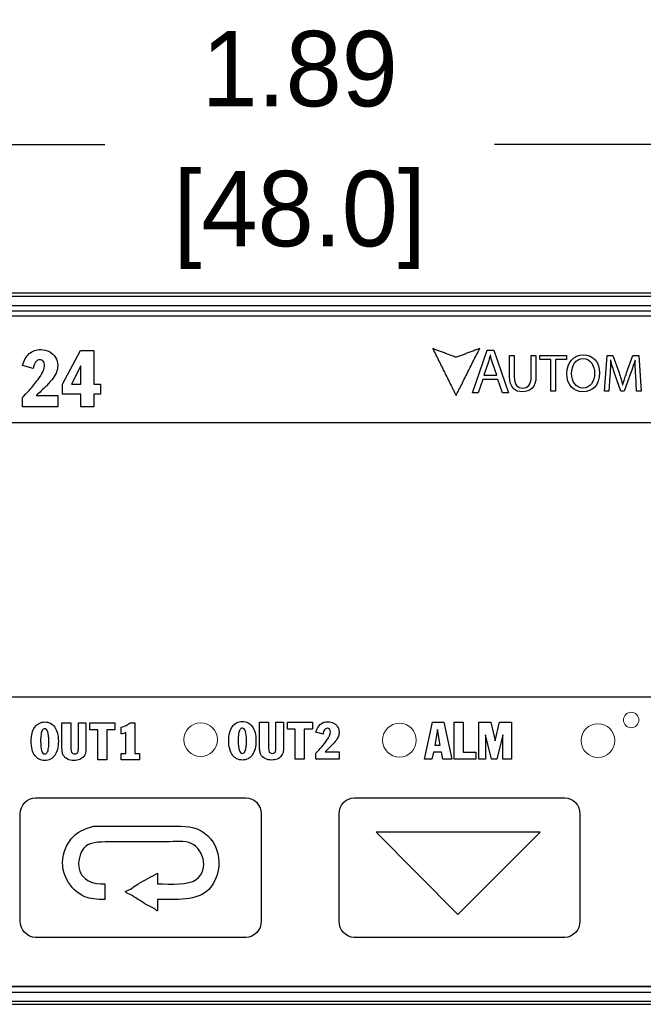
# Model space of a CAD drawing. Header units: inches. Extents: x 516.72 to 526.14, y 504.55 to 512.83.
# Tile 2 of 11: x 517.74 to 518.57, y 506.89 to 508.19. Entities that reach past the tile are written whole.
import ezdxf

# ---------------------------------------------------------------- set-up
doc = ezdxf.new("R2010")
doc.units = ezdxf.units.IN
doc.header["$LTSCALE"] = 8
doc.header["$MEASUREMENT"] = 0
doc.layers.add('Dimensions', color=140, linetype='Continuous')
doc.layers.add('layer 1', color=7, linetype='Continuous')
doc.dimstyles.get("Standard").update_dxf_attribs({"dimtxt": 0.1, "dimasz": 0.1, "dimexe": 0.1, "dimexo": 0.1, "dimgap": 0.05, "dimtad": 0, "dimtih": 1, "dimtoh": 1, "dimzin": 0, "dimdsep": 46, "dimtxsty": 'Standard', "dimcen": 0.3475, "dimclrd": 256, "dimclre": 256, "dimclrt": 256, "dimadec": 0, "dimazin": 0, "dimtfac": 1, "dimtofl": 0, "dimtmove": 0, "dimatfit": 3, "dimfxl": 0, "dimtolj": 1, "dimtzin": 0, "dimarcsym": 0})

# ---------------------------------------------------------------- blocks, each defined once
blk = doc.blocks.new('*D3')
at = {"layer": 'DEFPOINTS', "color": 0}
for p in [(519.058, 508.0265), (517.1682, 507.8175), (519.058, 507.8175)]:
    blk.add_point(p, dxfattribs=at)
at = {"layer": 'Dimensions', "lineweight": -2}
for p, q in [((517.1682, 507.9175), (517.1682, 508.1265)), ((519.058, 507.9175), (519.058, 508.1265)), ((517.2682, 508.0265), (517.8548, 508.0265)), ((518.958, 508.0265), (518.3715, 508.0265))]:
    blk.add_line(p, q, dxfattribs=at)
at = {"layer": 'Dimensions'}
for points in [[(517.2682, 508.0431), (517.2682, 508.0098), (517.1682, 508.0265)], [(518.958, 508.0431), (518.958, 508.0098), (519.058, 508.0265)]]:
    blk.add_solid(points, dxfattribs=at)
at = {"layer": 'Dimensions', "char_height": 0.1, "attachment_point": 5}
for s, insert in [('\\A1;1.89', (518.1131, 508.1265)), ('\\A1;[48.0]', (518.1131, 507.9265))]:
    blk.add_mtext(s, dxfattribs=dict(at, insert=insert))

msp = doc.modelspace()

# ---------------------------------------------------------------- linework, layer by layer
at = {"color": 7, "linetype": 'Continuous'}
for p, q in [((519.0461, 507.8294), (517.1801, 507.8294)), ((519.0419, 507.8251), (517.1844, 507.8251)), ((517.1725, 507.8132), (519.0537, 507.8132)), ((519.0343, 507.8057), (517.192, 507.8057)), ((517.192, 506.9101), (519.0343, 506.9101)), ((517.1725, 506.9026), (519.0537, 506.9026)), ((517.1801, 506.8864), (519.0461, 506.8864)), ((517.1844, 506.8907), (519.0419, 506.8907))]:
    msp.add_line(p, q, dxfattribs=at)
at = {"layer": 'layer 1', "color": 7}
for points in [[(517.192, 507.7994), (517.192, 507.7994), (519.034, 507.7994), (519.034, 507.7994)], [(518.2946, 507.754), (518.2929, 507.7546), (518.2911, 507.7553), (518.2894, 507.7559)], [(518.2894, 507.7559), (518.2908, 507.7532), (518.2922, 507.7504), (518.2936, 507.7477)], [(518.2998, 507.7521), (518.2981, 507.7527), (518.2963, 507.7534), (518.2946, 507.754)], [(518.3465, 507.7541), (518.3448, 507.7535), (518.3431, 507.7528), (518.3414, 507.7522)], [(518.3424, 507.6973), (518.3424, 507.6973), (518.3616, 507.7539), (518.3616, 507.7539)], [(518.3518, 507.7561), (518.35, 507.7554), (518.3483, 507.7548), (518.3465, 507.7541)], [(518.3476, 507.7478), (518.349, 507.7506), (518.3504, 507.7533), (518.3518, 507.7561)], [(518.3616, 507.7539), (518.3616, 507.7539), (518.3704, 507.7539), (518.3704, 507.7539)], [(518.3704, 507.7539), (518.3704, 507.7539), (518.3897, 507.6973), (518.3897, 507.6973)], [(517.7457, 507.7336), (517.7476, 507.7405), (517.7506, 507.7457), (517.7547, 507.7493)], [(517.7813, 507.7519), (517.7847, 507.75), (517.7874, 507.7475), (517.7894, 507.7443)], [(517.7986, 507.7086), (517.7986, 507.7086), (517.8226, 507.7535), (517.8226, 507.7535)], [(517.8226, 507.7535), (517.8226, 507.7535), (517.8401, 507.7535), (517.8401, 507.7535)], [(517.8401, 507.7535), (517.8401, 507.7535), (517.8401, 507.7088), (517.8401, 507.7088)], [(518.2936, 507.7477), (518.2949, 507.7449), (518.2963, 507.7422), (518.2977, 507.7394)], [(518.305, 507.7501), (518.3033, 507.7507), (518.3015, 507.7514), (518.2998, 507.7521)], [(518.3102, 507.7482), (518.3085, 507.7488), (518.3067, 507.7494), (518.305, 507.7501)], [(518.3154, 507.7462), (518.3136, 507.7469), (518.3119, 507.7475), (518.3102, 507.7482)], [(518.3205, 507.7443), (518.3187, 507.7449), (518.3171, 507.7456), (518.3154, 507.7462)], [(518.3206, 507.7444), (518.3205, 507.7443), (518.3205, 507.7443), (518.3205, 507.7443)], [(518.3258, 507.7463), (518.324, 507.7457), (518.3223, 507.745), (518.3206, 507.7444)], [(518.3414, 507.7522), (518.3396, 507.7515), (518.3379, 507.7509), (518.3362, 507.7502)], [(518.3434, 507.7396), (518.3448, 507.7423), (518.3462, 507.7451), (518.3476, 507.7478)], [(518.3656, 507.7474), (518.3649, 507.7442), (518.3639, 507.7406), (518.3629, 507.7372)], [(518.3659, 507.7474), (518.3659, 507.7474), (518.3656, 507.7474), (518.3656, 507.7474)], [(518.3687, 507.7371), (518.3675, 507.7408), (518.3667, 507.7442), (518.3659, 507.7474)], [(518.3913, 507.7188), (518.3913, 507.7188), (518.3913, 507.7468), (518.3913, 507.7468)], [(518.3913, 507.7468), (518.3913, 507.7468), (518.3975, 507.7468), (518.3975, 507.7468)], [(518.3975, 507.7468), (518.3975, 507.7468), (518.3975, 507.7186), (518.3975, 507.7186)], [(518.4201, 507.7186), (518.4201, 507.7186), (518.4201, 507.7468), (518.4201, 507.7468)], [(518.4201, 507.7468), (518.4201, 507.7468), (518.4263, 507.7468), (518.4263, 507.7468)], [(518.4263, 507.7468), (518.4263, 507.7468), (518.4263, 507.719), (518.4263, 507.719)], [(518.4315, 507.7468), (518.4315, 507.7468), (518.4666, 507.7468), (518.4666, 507.7468)], [(518.4315, 507.7416), (518.4315, 507.7416), (518.4315, 507.7468), (518.4315, 507.7468)], [(518.446, 507.7416), (518.446, 507.7416), (518.4315, 507.7416), (518.4315, 507.7416)], [(518.446, 507.6994), (518.446, 507.6994), (518.446, 507.7416), (518.446, 507.7416)], [(518.4521, 507.7416), (518.4521, 507.7416), (518.4521, 507.6994), (518.4521, 507.6994)], [(518.4666, 507.7416), (518.4666, 507.7416), (518.4521, 507.7416), (518.4521, 507.7416)], [(518.4666, 507.7468), (518.4666, 507.7468), (518.4666, 507.7416), (518.4666, 507.7416)], [(518.5172, 507.6994), (518.5172, 507.6994), (518.5206, 507.7468), (518.5206, 507.7468)], [(518.5206, 507.7468), (518.5206, 507.7468), (518.5284, 507.7468), (518.5284, 507.7468)], [(518.5284, 507.7468), (518.5284, 507.7468), (518.5365, 507.7238), (518.5365, 507.7238)], [(518.5465, 507.7238), (518.5465, 507.7238), (518.5549, 507.7468), (518.5549, 507.7468)], [(518.5549, 507.7468), (518.5549, 507.7468), (518.5627, 507.7468), (518.5627, 507.7468)], [(518.5627, 507.7468), (518.5627, 507.7468), (518.5657, 507.6994), (518.5657, 507.6994)], [(517.76, 507.7294), (517.76, 507.7294), (517.7457, 507.7336), (517.7457, 507.7336)], [(517.823, 507.7329), (517.823, 507.7329), (517.8105, 507.7087), (517.8105, 507.7087)], [(517.823, 507.7087), (517.823, 507.7087), (517.823, 507.7329), (517.823, 507.7329)], [(518.2977, 507.7394), (518.2991, 507.7366), (518.3004, 507.7339), (518.3018, 507.7311)], [(518.3018, 507.7311), (518.3032, 507.7284), (518.3046, 507.7256), (518.306, 507.7228)], [(518.3351, 507.723), (518.3365, 507.7258), (518.3379, 507.7285), (518.3392, 507.7313)], [(518.3392, 507.7313), (518.3406, 507.734), (518.342, 507.7368), (518.3434, 507.7396)], [(518.3629, 507.7372), (518.3629, 507.7372), (518.3573, 507.7208), (518.3573, 507.7208)], [(518.3743, 507.7208), (518.3743, 507.7208), (518.3687, 507.7371), (518.3687, 507.7371)], [(518.5253, 507.7407), (518.5251, 507.7348), (518.5248, 507.7268), (518.5243, 507.7197)], [(518.5254, 507.7407), (518.5254, 507.7407), (518.5253, 507.7407), (518.5253, 507.7407)], [(518.5308, 507.7222), (518.5286, 507.729), (518.5267, 507.735), (518.5254, 507.7407)], [(518.5576, 507.7407), (518.5559, 507.7352), (518.554, 507.7292), (518.5516, 507.7227)], [(518.5577, 507.7407), (518.5577, 507.7407), (518.5576, 507.7407), (518.5576, 507.7407)], [(518.5585, 507.7202), (518.5581, 507.7268), (518.5577, 507.7348), (518.5577, 507.7407)], [(517.7622, 507.7096), (517.7639, 507.7117), (517.7658, 507.7142), (517.7677, 507.717)], [(517.7863, 507.7169), (517.7842, 507.714), (517.7812, 507.7106), (517.7774, 507.7067)], [(517.7909, 507.7252), (517.79, 507.7226), (517.7885, 507.7198), (517.7863, 507.7169)], [(518.306, 507.7228), (518.3073, 507.7201), (518.3087, 507.7173), (518.3101, 507.7146)], [(518.3268, 507.7065), (518.3282, 507.7092), (518.3295, 507.712), (518.3309, 507.7147)], [(518.3309, 507.7147), (518.3323, 507.7175), (518.3337, 507.7202), (518.3351, 507.723)], [(518.3558, 507.7151), (518.3558, 507.7151), (518.3499, 507.6973), (518.3499, 507.6973)], [(518.3758, 507.7151), (518.3758, 507.7151), (518.3558, 507.7151), (518.3558, 507.7151)], [(518.3573, 507.7208), (518.3573, 507.7208), (518.3743, 507.7208), (518.3743, 507.7208)], [(518.3819, 507.6973), (518.3819, 507.6973), (518.3758, 507.7151), (518.3758, 507.7151)], [(518.5243, 507.7197), (518.5243, 507.7197), (518.5231, 507.6994), (518.5231, 507.6994)], [(518.5386, 507.6996), (518.5386, 507.6996), (518.5308, 507.7222), (518.5308, 507.7222)], [(518.5365, 507.7238), (518.5384, 507.718), (518.54, 507.7128), (518.5412, 507.7079)], [(518.5414, 507.7079), (518.5427, 507.7127), (518.5444, 507.7179), (518.5465, 507.7238)], [(518.5516, 507.7227), (518.5516, 507.7227), (518.5432, 507.6996), (518.5432, 507.6996)], [(518.5596, 507.6994), (518.5596, 507.6994), (518.5585, 507.7202), (518.5585, 507.7202)], [(517.7774, 507.7067), (517.7727, 507.7018), (517.7683, 507.6976), (517.764, 507.6939)], [(517.7986, 507.6956), (517.7986, 507.6956), (517.7986, 507.7086), (517.7986, 507.7086)], [(517.8105, 507.7087), (517.8105, 507.7087), (517.823, 507.7087), (517.823, 507.7087)], [(517.8401, 507.7088), (517.8401, 507.7088), (517.8492, 507.7088), (517.8492, 507.7088)], [(517.8492, 507.7088), (517.8492, 507.7088), (517.8492, 507.6956), (517.8492, 507.6956)], [(518.3101, 507.7146), (518.3115, 507.7118), (518.3129, 507.709), (518.3142, 507.7063)], [(518.3142, 507.7063), (518.3146, 507.7056), (518.3149, 507.7049), (518.3153, 507.7042)], [(518.3153, 507.7042), (518.3156, 507.7035), (518.316, 507.7028), (518.3163, 507.7021)], [(518.3163, 507.7021), (518.3167, 507.7014), (518.317, 507.7007), (518.3173, 507.7)], [(518.3236, 507.7002), (518.324, 507.7009), (518.3243, 507.7016), (518.3247, 507.7023)], [(518.3247, 507.7023), (518.325, 507.703), (518.3254, 507.7037), (518.3257, 507.7044)], [(518.3257, 507.7044), (518.3261, 507.705), (518.3264, 507.7058), (518.3268, 507.7065)], [(518.4888, 507.7036), (518.4888, 507.7036), (518.4888, 507.7036), (518.4888, 507.7036)], [(518.5412, 507.7079), (518.5412, 507.7079), (518.5414, 507.7079), (518.5414, 507.7079)], [(517.7457, 507.6911), (517.7457, 507.6911), (517.7468, 507.6923), (517.7468, 507.6923)], [(517.7457, 507.6785), (517.7457, 507.6785), (517.7457, 507.6911), (517.7457, 507.6911)], [(517.764, 507.6939), (517.764, 507.6939), (517.7923, 507.6939), (517.7923, 507.6939)], [(517.7923, 507.6939), (517.7923, 507.6939), (517.7923, 507.6785), (517.7923, 507.6785)], [(517.823, 507.6956), (517.823, 507.6956), (517.7986, 507.6956), (517.7986, 507.6956)], [(517.823, 507.6785), (517.823, 507.6785), (517.823, 507.6956), (517.823, 507.6956)], [(517.8492, 507.6956), (517.8492, 507.6956), (517.8401, 507.6956), (517.8401, 507.6956)], [(517.8401, 507.6956), (517.8401, 507.6956), (517.8401, 507.6785), (517.8401, 507.6785)], [(518.3173, 507.7), (518.3177, 507.6994), (518.3181, 507.6986), (518.3184, 507.6979)], [(518.3184, 507.6979), (518.3187, 507.6973), (518.3191, 507.6966), (518.3194, 507.6959)], [(518.3194, 507.6959), (518.3198, 507.6952), (518.3201, 507.6945), (518.3205, 507.6939)], [(518.3205, 507.694), (518.3208, 507.6946), (518.3212, 507.6953), (518.3215, 507.696)], [(518.3205, 507.6939), (518.3205, 507.6939), (518.3205, 507.6939), (518.3205, 507.694)], [(518.3215, 507.696), (518.3219, 507.6967), (518.3222, 507.6974), (518.3226, 507.6981)], [(518.3226, 507.6981), (518.3229, 507.6988), (518.3233, 507.6995), (518.3236, 507.7002)], [(518.3499, 507.6973), (518.3499, 507.6973), (518.3424, 507.6973), (518.3424, 507.6973)], [(518.3897, 507.6973), (518.3897, 507.6973), (518.3819, 507.6973), (518.3819, 507.6973)], [(518.4521, 507.6994), (518.4521, 507.6994), (518.446, 507.6994), (518.446, 507.6994)], [(518.4886, 507.6986), (518.4886, 507.6986), (518.4885, 507.6986), (518.4885, 507.6986)], [(518.5231, 507.6994), (518.5231, 507.6994), (518.5172, 507.6994), (518.5172, 507.6994)], [(518.5432, 507.6996), (518.5432, 507.6996), (518.5386, 507.6996), (518.5386, 507.6996)], [(518.5657, 507.6994), (518.5657, 507.6994), (518.5596, 507.6994), (518.5596, 507.6994)], [(517.7923, 507.6785), (517.7923, 507.6785), (517.7457, 507.6785), (517.7457, 507.6785)], [(517.8401, 507.6785), (517.8401, 507.6785), (517.823, 507.6785), (517.823, 507.6785)], [(517.3334, 507.658), (517.3334, 507.658), (518.8949, 507.658), (518.8949, 507.658)], [(518.8949, 507.2935), (518.8949, 507.2935), (517.3334, 507.2935), (517.3334, 507.2935)], [(517.762, 507.254), (517.7635, 507.2562), (517.7654, 507.2579), (517.7677, 507.259)], [(517.7828, 507.2591), (517.785, 507.2579), (517.7869, 507.2562), (517.7884, 507.2541)], [(517.798, 507.2598), (517.798, 507.2598), (517.8099, 507.2598), (517.8099, 507.2598)], [(517.798, 507.2283), (517.798, 507.2283), (517.798, 507.2598), (517.798, 507.2598)], [(517.8099, 507.2598), (517.8099, 507.2598), (517.8099, 507.2248), (517.8099, 507.2248)], [(517.8197, 507.2598), (517.8197, 507.2598), (517.8297, 507.2598), (517.8297, 507.2598)], [(517.8197, 507.2258), (517.8197, 507.2258), (517.8197, 507.2598), (517.8197, 507.2598)], [(517.8297, 507.2598), (517.8297, 507.2598), (517.8297, 507.2272), (517.8297, 507.2272)], [(517.8349, 507.2505), (517.8349, 507.2505), (517.8349, 507.2598), (517.8349, 507.2598)], [(517.8349, 507.2598), (517.8349, 507.2598), (517.868, 507.2598), (517.868, 507.2598)], [(517.868, 507.2598), (517.868, 507.2598), (517.868, 507.2505), (517.868, 507.2505)], [(517.8764, 507.2537), (517.8812, 507.2552), (517.8852, 507.2572), (517.8886, 507.2598)], [(517.8886, 507.2598), (517.8886, 507.2598), (517.8945, 507.2598), (517.8945, 507.2598)], [(517.8945, 507.2598), (517.8945, 507.2598), (517.8945, 507.2189), (517.8945, 507.2189)], [(518.0239, 507.2547), (518.0254, 507.2569), (518.0273, 507.2586), (518.0295, 507.2597)], [(518.0599, 507.2605), (518.0599, 507.2605), (518.0718, 507.2605), (518.0718, 507.2605)], [(518.0599, 507.229), (518.0599, 507.229), (518.0599, 507.2605), (518.0599, 507.2605)], [(518.0718, 507.2605), (518.0718, 507.2605), (518.0718, 507.2255), (518.0718, 507.2255)], [(518.0816, 507.2605), (518.0816, 507.2605), (518.0916, 507.2605), (518.0916, 507.2605)], [(518.0816, 507.2264), (518.0816, 507.2264), (518.0816, 507.2605), (518.0816, 507.2605)], [(518.0916, 507.2605), (518.0916, 507.2605), (518.0916, 507.2279), (518.0916, 507.2279)], [(518.0968, 507.2511), (518.0968, 507.2511), (518.0968, 507.2605), (518.0968, 507.2605)], [(518.0968, 507.2605), (518.0968, 507.2605), (518.1299, 507.2605), (518.1299, 507.2605)], [(518.1299, 507.2605), (518.1299, 507.2605), (518.1299, 507.2511), (518.1299, 507.2511)], [(518.1347, 507.2475), (518.136, 507.252), (518.1379, 507.2554), (518.1407, 507.2577)], [(518.158, 507.2594), (518.1603, 507.2582), (518.1621, 507.2566), (518.1634, 507.2545)], [(518.2786, 507.2113), (518.2786, 507.2113), (518.2892, 507.2605), (518.2892, 507.2605)], [(518.2892, 507.2605), (518.2892, 507.2605), (518.3043, 507.2605), (518.3043, 507.2605)], [(518.3043, 507.2605), (518.3043, 507.2605), (518.3148, 507.2113), (518.3148, 507.2113)], [(518.318, 507.2605), (518.318, 507.2605), (518.3299, 507.2605), (518.3299, 507.2605)], [(518.318, 507.2113), (518.318, 507.2113), (518.318, 507.2605), (518.318, 507.2605)], [(518.3299, 507.2605), (518.3299, 507.2605), (518.3299, 507.2207), (518.3299, 507.2207)], [(518.3505, 507.2605), (518.3505, 507.2605), (518.3665, 507.2605), (518.3665, 507.2605)], [(518.3505, 507.2113), (518.3505, 507.2113), (518.3505, 507.2605), (518.3505, 507.2605)], [(518.3665, 507.2605), (518.3665, 507.2605), (518.3721, 507.2358), (518.3721, 507.2358)], [(518.3721, 507.2358), (518.3721, 507.2358), (518.3779, 507.2605), (518.3779, 507.2605)], [(518.3779, 507.2605), (518.3779, 507.2605), (518.3939, 507.2605), (518.3939, 507.2605)], [(518.3939, 507.2605), (518.3939, 507.2605), (518.3939, 507.2113), (518.3939, 507.2113)], [(517.7572, 507.2353), (517.7572, 507.2393), (517.7576, 507.2429), (517.7584, 507.246)], [(517.7584, 507.246), (517.7593, 507.2492), (517.7604, 507.2519), (517.762, 507.254)], [(517.7719, 507.2499), (517.7711, 507.2486), (517.7706, 507.2467), (517.7702, 507.2442)], [(517.7884, 507.2541), (517.79, 507.2519), (517.7912, 507.2492), (517.792, 507.246)], [(517.8454, 507.2505), (517.8454, 507.2505), (517.8349, 507.2505), (517.8349, 507.2505)], [(517.8454, 507.2107), (517.8454, 507.2107), (517.8454, 507.2505), (517.8454, 507.2505)], [(517.868, 507.2505), (517.868, 507.2505), (517.8573, 507.2505), (517.8573, 507.2505)], [(517.8573, 507.2505), (517.8573, 507.2505), (517.8573, 507.2107), (517.8573, 507.2107)], [(517.8764, 507.2451), (517.8764, 507.2451), (517.8764, 507.2537), (517.8764, 507.2537)], [(517.8828, 507.2468), (517.8809, 507.2457), (517.8788, 507.2451), (517.8764, 507.2451)], [(517.8828, 507.2189), (517.8828, 507.2189), (517.8828, 507.2468), (517.8828, 507.2468)], [(518.0321, 507.2449), (518.0318, 507.2424), (518.0316, 507.2394), (518.0316, 507.2359)], [(518.0338, 507.2506), (518.033, 507.2493), (518.0325, 507.2474), (518.0321, 507.2449)], [(518.1073, 507.2511), (518.1073, 507.2511), (518.0968, 507.2511), (518.0968, 507.2511)], [(518.1073, 507.2113), (518.1073, 507.2113), (518.1073, 507.2511), (518.1073, 507.2511)], [(518.1299, 507.2511), (518.1299, 507.2511), (518.1192, 507.2511), (518.1192, 507.2511)], [(518.1192, 507.2511), (518.1192, 507.2511), (518.1192, 507.2113), (518.1192, 507.2113)], [(518.1441, 507.2447), (518.1441, 507.2447), (518.1347, 507.2475), (518.1347, 507.2475)], [(518.2956, 507.2508), (518.2956, 507.2508), (518.2921, 507.2301), (518.2921, 507.2301)], [(518.2993, 507.2301), (518.2993, 507.2301), (518.2956, 507.2508), (518.2956, 507.2508)], [(517.7584, 507.2245), (517.7576, 507.2277), (517.7572, 507.2313), (517.7572, 507.2353)], [(517.7702, 507.2442), (517.7699, 507.2418), (517.7697, 507.2388), (517.7697, 507.2353)], [(517.7697, 507.2353), (517.7697, 507.2297), (517.7702, 507.2255), (517.771, 507.2227)], [(518.0203, 507.2252), (518.0195, 507.2284), (518.0191, 507.2319), (518.0191, 507.2359)], [(518.0316, 507.2359), (518.0316, 507.2304), (518.0321, 507.2262), (518.0329, 507.2234)], [(518.1416, 507.227), (518.1431, 507.2287), (518.1444, 507.2302), (518.1456, 507.2316)], [(518.1456, 507.2316), (518.1467, 507.2331), (518.1479, 507.2347), (518.1491, 507.2365)], [(518.1614, 507.2364), (518.1599, 507.2345), (518.158, 507.2323), (518.1555, 507.2297)], [(518.3673, 507.2113), (518.3673, 507.2113), (518.3593, 507.2439), (518.3593, 507.2439)], [(518.3593, 507.2439), (518.3593, 507.2439), (518.3593, 507.2113), (518.3593, 507.2113)], [(518.3825, 507.2439), (518.3825, 507.2439), (518.3744, 507.2113), (518.3744, 507.2113)], [(518.3825, 507.2113), (518.3825, 507.2113), (518.3825, 507.2439), (518.3825, 507.2439)], [(517.762, 507.2164), (517.7604, 507.2186), (517.7592, 507.2213), (517.7584, 507.2245)], [(517.7785, 507.2206), (517.7793, 507.2219), (517.7798, 507.2238), (517.7802, 507.2263)], [(517.792, 507.2245), (517.7912, 507.2213), (517.79, 507.2186), (517.7884, 507.2164)], [(517.7984, 507.2213), (517.7981, 507.2229), (517.798, 507.2252), (517.798, 507.2283)], [(517.7998, 507.2168), (517.7991, 507.2182), (517.7986, 507.2198), (517.7984, 507.2213)], [(517.8099, 507.2248), (517.8099, 507.2229), (517.8102, 507.2215), (517.8106, 507.2207)], [(517.8106, 507.2207), (517.811, 507.2201), (517.8115, 507.2195), (517.8123, 507.2191)], [(517.8191, 507.221), (517.8195, 507.222), (517.8197, 507.2236), (517.8197, 507.2258)], [(517.8295, 507.2215), (517.8291, 507.219), (517.8282, 507.2169), (517.8268, 507.2151)], [(517.8297, 507.2272), (517.8297, 507.2245), (517.8296, 507.2226), (517.8295, 507.2215)], [(517.8764, 507.2107), (517.8764, 507.2107), (517.8764, 507.2189), (517.8764, 507.2189)], [(517.8764, 507.2189), (517.8764, 507.2189), (517.8828, 507.2189), (517.8828, 507.2189)], [(517.8945, 507.2189), (517.8945, 507.2189), (517.9007, 507.2189), (517.9007, 507.2189)], [(517.9007, 507.2189), (517.9007, 507.2189), (517.9007, 507.2107), (517.9007, 507.2107)], [(518.0239, 507.2171), (518.0223, 507.2193), (518.0211, 507.222), (518.0203, 507.2252)], [(518.0404, 507.2212), (518.0412, 507.2226), (518.0418, 507.2245), (518.0421, 507.227)], [(518.0539, 507.2252), (518.0531, 507.222), (518.0519, 507.2193), (518.0503, 507.2171)], [(518.0603, 507.222), (518.06, 507.2235), (518.0599, 507.2259), (518.0599, 507.229)], [(518.0617, 507.2175), (518.061, 507.2189), (518.0605, 507.2204), (518.0603, 507.222)], [(518.0718, 507.2255), (518.0718, 507.2236), (518.0721, 507.2222), (518.0725, 507.2214)], [(518.0725, 507.2214), (518.0729, 507.2207), (518.0734, 507.2202), (518.0742, 507.2198)], [(518.081, 507.2216), (518.0814, 507.2226), (518.0816, 507.2242), (518.0816, 507.2264)], [(518.0914, 507.2222), (518.091, 507.2197), (518.0901, 507.2176), (518.0887, 507.2158)], [(518.0916, 507.2279), (518.0916, 507.2251), (518.0915, 507.2232), (518.0914, 507.2222)], [(518.1347, 507.2195), (518.1347, 507.2195), (518.1354, 507.2203), (518.1354, 507.2203)], [(518.1347, 507.2113), (518.1347, 507.2113), (518.1347, 507.2195), (518.1347, 507.2195)], [(518.1354, 507.2203), (518.1381, 507.2231), (518.1401, 507.2253), (518.1416, 507.227)], [(518.1555, 507.2297), (518.1525, 507.2265), (518.1495, 507.2237), (518.1467, 507.2213)], [(518.1467, 507.2213), (518.1467, 507.2213), (518.1653, 507.2213), (518.1653, 507.2213)], [(518.1653, 507.2213), (518.1653, 507.2213), (518.1653, 507.2113), (518.1653, 507.2113)], [(518.2903, 507.2209), (518.2903, 507.2209), (518.2884, 507.2113), (518.2884, 507.2113)], [(518.3011, 507.2209), (518.3011, 507.2209), (518.2903, 507.2209), (518.2903, 507.2209)], [(518.2921, 507.2301), (518.2921, 507.2301), (518.2993, 507.2301), (518.2993, 507.2301)], [(518.303, 507.2113), (518.303, 507.2113), (518.3011, 507.2209), (518.3011, 507.2209)], [(518.3299, 507.2207), (518.3299, 507.2207), (518.3465, 507.2207), (518.3465, 507.2207)], [(518.3465, 507.2207), (518.3465, 507.2207), (518.3465, 507.2113), (518.3465, 507.2113)], [(517.7677, 507.2114), (517.7654, 507.2125), (517.7635, 507.2142), (517.762, 507.2164)], [(517.7884, 507.2164), (517.7869, 507.2142), (517.785, 507.2125), (517.7828, 507.2114)], [(517.8053, 507.2116), (517.8027, 507.2129), (517.8009, 507.2146), (517.7998, 507.2168)], [(517.8268, 507.2151), (517.8255, 507.2133), (517.8237, 507.212), (517.8215, 507.2111)], [(517.8573, 507.2107), (517.8573, 507.2107), (517.8454, 507.2107), (517.8454, 507.2107)], [(517.9007, 507.2107), (517.9007, 507.2107), (517.8764, 507.2107), (517.8764, 507.2107)], [(518.0295, 507.2121), (518.0273, 507.2132), (518.0254, 507.2149), (518.0239, 507.2171)], [(518.0503, 507.2171), (518.0488, 507.2149), (518.0469, 507.2132), (518.0447, 507.2121)], [(518.0672, 507.2123), (518.0646, 507.2136), (518.0628, 507.2153), (518.0617, 507.2175)], [(518.0887, 507.2158), (518.0874, 507.214), (518.0856, 507.2127), (518.0834, 507.2117)], [(518.1192, 507.2113), (518.1192, 507.2113), (518.1073, 507.2113), (518.1073, 507.2113)], [(518.1653, 507.2113), (518.1653, 507.2113), (518.1347, 507.2113), (518.1347, 507.2113)], [(518.2884, 507.2113), (518.2884, 507.2113), (518.2786, 507.2113), (518.2786, 507.2113)], [(518.3148, 507.2113), (518.3148, 507.2113), (518.303, 507.2113), (518.303, 507.2113)], [(518.3465, 507.2113), (518.3465, 507.2113), (518.318, 507.2113), (518.318, 507.2113)], [(518.3593, 507.2113), (518.3593, 507.2113), (518.3505, 507.2113), (518.3505, 507.2113)], [(518.3744, 507.2113), (518.3744, 507.2113), (518.3673, 507.2113), (518.3673, 507.2113)], [(518.3939, 507.2113), (518.3939, 507.2113), (518.3825, 507.2113), (518.3825, 507.2113)], [(517.7427, 507.1384), (517.7427, 507.1505), (517.7518, 507.1602), (517.763, 507.1602)], [(517.763, 507.1602), (517.763, 507.1602), (518.0418, 507.1602), (518.0418, 507.1602)], [(518.0418, 507.1602), (518.053, 507.1602), (518.0621, 507.1505), (518.0621, 507.1384)], [(518.1653, 507.1384), (518.1653, 507.1505), (518.1743, 507.1602), (518.1855, 507.1602)], [(518.1855, 507.1602), (518.1855, 507.1602), (518.4644, 507.1602), (518.4644, 507.1602)], [(518.4644, 507.1602), (518.4756, 507.1602), (518.4846, 507.1505), (518.4846, 507.1384)], [(517.7427, 506.9969), (517.7427, 506.9969), (517.7427, 507.1384), (517.7427, 507.1384)], [(518.0621, 507.1384), (518.0621, 507.1384), (518.0621, 506.9969), (518.0621, 506.9969)], [(518.1653, 506.9969), (518.1653, 506.9969), (518.1653, 507.1384), (518.1653, 507.1384)], [(518.4846, 507.1384), (518.4846, 507.1384), (518.4846, 506.9969), (518.4846, 506.9969)], [(517.8106, 507.1061), (517.8165, 507.1141), (517.8287, 507.1198), (517.8398, 507.1225)], [(517.9774, 507.1189), (518.0057, 507.1069), (518.0158, 507.0695), (517.9952, 507.0419)], [(518.2147, 507.1148), (518.2147, 507.1148), (518.3226, 507.0056), (518.3226, 507.0056)], [(518.4318, 507.1148), (518.4318, 507.1148), (518.2147, 507.1148), (518.2147, 507.1148)], [(518.3226, 507.0056), (518.3226, 507.0056), (518.4318, 507.1148), (518.4318, 507.1148)], [(517.8013, 507.0897), (517.8032, 507.0954), (517.8071, 507.1015), (517.8106, 507.1061)], [(517.976, 507.0519), (517.9945, 507.0654), (517.985, 507.0953), (517.966, 507.1011)], [(517.8284, 507.0291), (517.8101, 507.0368), (517.7919, 507.0616), (517.8013, 507.0897)], [(517.8298, 507.0961), (517.8206, 507.0894), (517.8163, 507.07), (517.8241, 507.0583)], [(517.8241, 507.0583), (517.83, 507.0495), (517.8395, 507.046), (517.8548, 507.0462)], [(517.899, 507.0462), (517.9075, 507.0514), (517.9162, 507.0554), (517.9246, 507.0604)], [(517.9246, 507.0604), (517.9246, 507.0557), (517.9246, 507.0509), (517.9246, 507.0462)], [(517.9246, 507.0462), (517.9431, 507.0459), (517.9654, 507.0442), (517.976, 507.0519)], [(517.8548, 507.0462), (517.8548, 507.0393), (517.8548, 507.0324), (517.8548, 507.0255)], [(517.8818, 507.0362), (517.8882, 507.0379), (517.8938, 507.043), (517.899, 507.0462)], [(517.8911, 507.0305), (517.8877, 507.0326), (517.8841, 507.033), (517.8818, 507.0362)], [(517.9952, 507.0419), (517.9818, 507.0239), (517.9562, 507.0252), (517.9246, 507.0255)], [(517.8548, 507.0255), (517.8443, 507.0254), (517.8357, 507.0259), (517.8284, 507.0291)], [(517.9104, 507.0184), (517.9042, 507.0222), (517.8973, 507.0267), (517.8911, 507.0305)], [(517.9246, 507.0255), (517.9246, 507.0205), (517.9246, 507.0155), (517.9246, 507.0105)], [(517.9239, 507.0105), (517.9207, 507.0144), (517.9148, 507.0157), (517.9104, 507.0184)], [(517.9246, 507.0105), (517.9244, 507.0105), (517.9242, 507.0105), (517.9239, 507.0105)], [(517.763, 506.9752), (517.7518, 506.9752), (517.7427, 506.9849), (517.7427, 506.9969)], [(518.0621, 506.9969), (518.0621, 506.9849), (518.053, 506.9752), (518.0418, 506.9752)], [(518.1855, 506.9752), (518.1743, 506.9752), (518.1653, 506.9849), (518.1653, 506.9969)], [(518.4846, 506.9969), (518.4846, 506.9849), (518.4756, 506.9752), (518.4644, 506.9752)], [(518.0418, 506.9752), (518.0418, 506.9752), (517.763, 506.9752), (517.763, 506.9752)], [(518.4644, 506.9752), (518.4644, 506.9752), (518.1855, 506.9752), (518.1855, 506.9752)], [(519.034, 506.9101), (519.034, 506.9101), (517.192, 506.9101), (517.192, 506.9101)]]:
    msp.add_open_spline(points, degree=3, dxfattribs=at)
for points, knots in [([(517.7547, 507.7493), (517.7589, 507.7528), (517.7639, 507.7546), (517.77, 507.7546), (517.77, 507.7546), (517.7741, 507.7546), (517.7778, 507.7537), (517.7813, 507.7519)], [0.52173913, 0.52173913, 0.52173913, 0.52173913, 0.56521739, 0.56521739, 0.56521739, 0.56521739, 0.60869565, 0.60869565, 0.60869565, 0.60869565]), ([(517.7731, 507.7392), (517.7721, 507.7406), (517.7706, 507.7412), (517.7688, 507.7412), (517.7688, 507.7412), (517.7665, 507.7412), (517.7645, 507.7401), (517.7629, 507.738), (517.7629, 507.738), (517.7613, 507.7358), (517.7603, 507.7329), (517.76, 507.7294)], [0.3043478, 0.3043478, 0.3043478, 0.3043478, 0.3478261, 0.3478261, 0.3478261, 0.3478261, 0.3913043, 0.3913043, 0.3913043, 0.3913043, 0.4347826, 0.4347826, 0.4347826, 0.4347826]), ([(517.7894, 507.7443), (517.7913, 507.7411), (517.7923, 507.7376), (517.7923, 507.7337), (517.7923, 507.7337), (517.7923, 507.7307), (517.7918, 507.7279), (517.7909, 507.7252)], [0.65217391, 0.65217391, 0.65217391, 0.65217391, 0.69565217, 0.69565217, 0.69565217, 0.69565217, 0.73913043, 0.73913043, 0.73913043, 0.73913043]), ([(518.3362, 507.7502), (518.3344, 507.7496), (518.3327, 507.7489), (518.331, 507.7483), (518.331, 507.7483), (518.3292, 507.7476), (518.3275, 507.747), (518.3258, 507.7463)], [0.07894737, 0.07894737, 0.07894737, 0.07894737, 0.10526316, 0.10526316, 0.10526316, 0.10526316, 0.13157895, 0.13157895, 0.13157895, 0.13157895]), ([(518.4885, 507.6986), (518.4759, 507.6986), (518.4672, 507.7083), (518.4672, 507.7227), (518.4672, 507.7227), (518.4672, 507.7377), (518.4765, 507.7476), (518.4892, 507.7476), (518.4892, 507.7476), (518.5022, 507.7476), (518.5106, 507.7376), (518.5106, 507.7236), (518.5106, 507.7236), (518.5106, 507.7073), (518.5007, 507.6986), (518.4886, 507.6986)], [0, 0, 0, 0, 0.1666667, 0.1666667, 0.1666667, 0.1666667, 0.3333333, 0.3333333, 0.3333333, 0.3333333, 0.5, 0.5, 0.5, 0.5, 0.6666667, 0.6666667, 0.6666667, 0.6666667]), ([(518.4888, 507.7036), (518.4985, 507.7036), (518.504, 507.7125), (518.504, 507.7233), (518.504, 507.7233), (518.504, 507.7327), (518.4991, 507.7426), (518.4889, 507.7426), (518.4889, 507.7426), (518.4787, 507.7426), (518.4736, 507.7331), (518.4736, 507.7228), (518.4736, 507.7228), (518.4736, 507.7128), (518.4791, 507.7036), (518.4888, 507.7036)], [0, 0, 0, 0, 0.2, 0.2, 0.2, 0.2, 0.4, 0.4, 0.4, 0.4, 0.6, 0.6, 0.6, 0.6, 0.8, 0.8, 0.8, 0.8]), ([(517.7677, 507.717), (517.7724, 507.7237), (517.7748, 507.7293), (517.7748, 507.7338), (517.7748, 507.7338), (517.7748, 507.7361), (517.7742, 507.7379), (517.7731, 507.7392)], [0.2173913, 0.2173913, 0.2173913, 0.2173913, 0.26086957, 0.26086957, 0.26086957, 0.26086957, 0.30434783, 0.30434783, 0.30434783, 0.30434783]), ([(518.4263, 507.719), (518.4263, 507.7045), (518.4187, 507.6986), (518.4084, 507.6986), (518.4084, 507.6986), (518.3986, 507.6986), (518.3913, 507.7041), (518.3913, 507.7188)], [0.6, 0.6, 0.6, 0.6, 0.7, 0.7, 0.7, 0.7, 0.8, 0.8, 0.8, 0.8]), ([(518.3975, 507.7186), (518.3975, 507.7081), (518.4022, 507.7036), (518.4086, 507.7036), (518.4086, 507.7036), (518.4155, 507.7036), (518.4201, 507.7082), (518.4201, 507.7186)], [0.1, 0.1, 0.1, 0.1, 0.2, 0.2, 0.2, 0.2, 0.3, 0.3, 0.3, 0.3]), ([(517.7468, 507.6923), (517.7508, 507.6966), (517.754, 507.7), (517.7562, 507.7025), (517.7562, 507.7025), (517.7585, 507.7051), (517.7605, 507.7074), (517.7622, 507.7096)], [0.08695652, 0.08695652, 0.08695652, 0.08695652, 0.13043478, 0.13043478, 0.13043478, 0.13043478, 0.17391304, 0.17391304, 0.17391304, 0.17391304]), ([(517.7677, 507.259), (517.7699, 507.2602), (517.7724, 507.2608), (517.7752, 507.2608), (517.7752, 507.2608), (517.778, 507.2608), (517.7805, 507.2602), (517.7828, 507.2591)], [0.1875, 0.1875, 0.1875, 0.1875, 0.25, 0.25, 0.25, 0.25, 0.3125, 0.3125, 0.3125, 0.3125]), ([(518.0295, 507.2597), (518.0318, 507.2609), (518.0343, 507.2614), (518.0371, 507.2614), (518.0371, 507.2614), (518.0399, 507.2614), (518.0424, 507.2609), (518.0447, 507.2597)], [0.1875, 0.1875, 0.1875, 0.1875, 0.25, 0.25, 0.25, 0.25, 0.3125, 0.3125, 0.3125, 0.3125]), ([(518.0447, 507.2597), (518.0469, 507.2586), (518.0488, 507.2569), (518.0503, 507.2547), (518.0503, 507.2547), (518.0519, 507.2525), (518.0531, 507.2498), (518.0539, 507.2467)], [0.3125, 0.3125, 0.3125, 0.3125, 0.375, 0.375, 0.375, 0.375, 0.4375, 0.4375, 0.4375, 0.4375]), ([(518.1407, 507.2577), (518.1434, 507.2601), (518.1467, 507.2612), (518.1506, 507.2612), (518.1506, 507.2612), (518.1533, 507.2612), (518.1558, 507.2606), (518.158, 507.2594)], [0.52173913, 0.52173913, 0.52173913, 0.52173913, 0.56521739, 0.56521739, 0.56521739, 0.56521739, 0.60869565, 0.60869565, 0.60869565, 0.60869565]), ([(517.7802, 507.2263), (517.7805, 507.2287), (517.7807, 507.2318), (517.7807, 507.2353), (517.7807, 507.2353), (517.7807, 507.2463), (517.7788, 507.2519), (517.7752, 507.2519), (517.7752, 507.2519), (517.7738, 507.2519), (517.7727, 507.2512), (517.7719, 507.2499)], [0.4444444, 0.4444444, 0.4444444, 0.4444444, 0.5555556, 0.5555556, 0.5555556, 0.5555556, 0.6666667, 0.6666667, 0.6666667, 0.6666667, 0.7777778, 0.7777778, 0.7777778, 0.7777778]), ([(517.792, 507.246), (517.7928, 507.2429), (517.7932, 507.2393), (517.7932, 507.2353), (517.7932, 507.2353), (517.7932, 507.2313), (517.7928, 507.2277), (517.792, 507.2245)], [0.4375, 0.4375, 0.4375, 0.4375, 0.5, 0.5, 0.5, 0.5, 0.5625, 0.5625, 0.5625, 0.5625]), ([(518.0191, 507.2359), (518.0191, 507.2399), (518.0195, 507.2435), (518.0203, 507.2467), (518.0203, 507.2467), (518.0212, 507.2498), (518.0223, 507.2525), (518.0239, 507.2547)], [0, 0, 0, 0, 0.0625, 0.0625, 0.0625, 0.0625, 0.125, 0.125, 0.125, 0.125]), ([(518.0421, 507.227), (518.0424, 507.2294), (518.0426, 507.2324), (518.0426, 507.2359), (518.0426, 507.2359), (518.0426, 507.247), (518.0408, 507.2526), (518.0371, 507.2526), (518.0371, 507.2526), (518.0357, 507.2526), (518.0346, 507.2519), (518.0338, 507.2506)], [0.4444444, 0.4444444, 0.4444444, 0.4444444, 0.5555556, 0.5555556, 0.5555556, 0.5555556, 0.6666667, 0.6666667, 0.6666667, 0.6666667, 0.7777778, 0.7777778, 0.7777778, 0.7777778]), ([(518.0539, 507.2467), (518.0547, 507.2435), (518.0551, 507.2399), (518.0551, 507.2359), (518.0551, 507.2359), (518.0551, 507.2319), (518.0547, 507.2284), (518.0539, 507.2252)], [0.4375, 0.4375, 0.4375, 0.4375, 0.5, 0.5, 0.5, 0.5, 0.5625, 0.5625, 0.5625, 0.5625]), ([(518.1527, 507.2511), (518.152, 507.252), (518.151, 507.2524), (518.1499, 507.2524), (518.1499, 507.2524), (518.1484, 507.2524), (518.1471, 507.2517), (518.146, 507.2503), (518.146, 507.2503), (518.1449, 507.2489), (518.1443, 507.247), (518.1441, 507.2447)], [0.3043478, 0.3043478, 0.3043478, 0.3043478, 0.3478261, 0.3478261, 0.3478261, 0.3478261, 0.3913043, 0.3913043, 0.3913043, 0.3913043, 0.4347826, 0.4347826, 0.4347826, 0.4347826]), ([(518.1491, 507.2365), (518.1522, 507.2409), (518.1538, 507.2446), (518.1538, 507.2476), (518.1538, 507.2476), (518.1538, 507.2491), (518.1534, 507.2502), (518.1527, 507.2511)], [0.2173913, 0.2173913, 0.2173913, 0.2173913, 0.26086957, 0.26086957, 0.26086957, 0.26086957, 0.30434783, 0.30434783, 0.30434783, 0.30434783]), ([(518.1634, 507.2545), (518.1646, 507.2524), (518.1653, 507.25), (518.1653, 507.2475), (518.1653, 507.2475), (518.1653, 507.2455), (518.165, 507.2436), (518.1644, 507.2419), (518.1644, 507.2419), (518.1638, 507.2402), (518.1628, 507.2384), (518.1614, 507.2364)], [0.6521739, 0.6521739, 0.6521739, 0.6521739, 0.6956522, 0.6956522, 0.6956522, 0.6956522, 0.7391304, 0.7391304, 0.7391304, 0.7391304, 0.7826087, 0.7826087, 0.7826087, 0.7826087]), ([(517.771, 507.2227), (517.7719, 507.2199), (517.7733, 507.2185), (517.7752, 507.2185), (517.7752, 507.2185), (517.7766, 507.2185), (517.7777, 507.2192), (517.7785, 507.2206)], [0.1111111, 0.1111111, 0.1111111, 0.1111111, 0.2222222, 0.2222222, 0.2222222, 0.2222222, 0.3333333, 0.3333333, 0.3333333, 0.3333333]), ([(517.8123, 507.2191), (517.8131, 507.2187), (517.814, 507.2185), (517.8149, 507.2185), (517.8149, 507.2185), (517.8171, 507.2185), (517.8185, 507.2194), (517.8191, 507.221)], [0.2105263, 0.2105263, 0.2105263, 0.2105263, 0.2631579, 0.2631579, 0.2631579, 0.2631579, 0.3157895, 0.3157895, 0.3157895, 0.3157895]), ([(518.0329, 507.2234), (518.0338, 507.2206), (518.0352, 507.2192), (518.0371, 507.2192), (518.0371, 507.2192), (518.0385, 507.2192), (518.0396, 507.2199), (518.0404, 507.2212)], [0.1111111, 0.1111111, 0.1111111, 0.1111111, 0.2222222, 0.2222222, 0.2222222, 0.2222222, 0.3333333, 0.3333333, 0.3333333, 0.3333333]), ([(518.0742, 507.2198), (518.075, 507.2194), (518.0759, 507.2192), (518.0768, 507.2192), (518.0768, 507.2192), (518.079, 507.2192), (518.0804, 507.22), (518.081, 507.2216)], [0.2105263, 0.2105263, 0.2105263, 0.2105263, 0.2631579, 0.2631579, 0.2631579, 0.2631579, 0.3157895, 0.3157895, 0.3157895, 0.3157895]), ([(517.7828, 507.2114), (517.7805, 507.2102), (517.778, 507.2097), (517.7752, 507.2097), (517.7752, 507.2097), (517.7724, 507.2097), (517.7699, 507.2102), (517.7677, 507.2114)], [0.6875, 0.6875, 0.6875, 0.6875, 0.75, 0.75, 0.75, 0.75, 0.8125, 0.8125, 0.8125, 0.8125]), ([(517.8215, 507.2111), (517.8193, 507.2101), (517.8168, 507.2097), (517.814, 507.2097), (517.814, 507.2097), (517.8108, 507.2097), (517.8078, 507.2103), (517.8053, 507.2116)], [0.6842105, 0.6842105, 0.6842105, 0.6842105, 0.7368421, 0.7368421, 0.7368421, 0.7368421, 0.7894737, 0.7894737, 0.7894737, 0.7894737]), ([(518.0447, 507.2121), (518.0424, 507.2109), (518.0399, 507.2103), (518.0371, 507.2103), (518.0371, 507.2103), (518.0343, 507.2103), (518.0318, 507.2109), (518.0295, 507.2121)], [0.6875, 0.6875, 0.6875, 0.6875, 0.75, 0.75, 0.75, 0.75, 0.8125, 0.8125, 0.8125, 0.8125]), ([(518.0834, 507.2117), (518.0812, 507.2108), (518.0787, 507.2103), (518.0759, 507.2103), (518.0759, 507.2103), (518.0727, 507.2103), (518.0697, 507.211), (518.0672, 507.2123)], [0.6842105, 0.6842105, 0.6842105, 0.6842105, 0.7368421, 0.7368421, 0.7368421, 0.7368421, 0.7894737, 0.7894737, 0.7894737, 0.7894737]), ([(517.8398, 507.1225), (517.8695, 507.1225), (517.8992, 507.1225), (517.9289, 507.1225), (517.9289, 507.1225), (517.9458, 507.1225), (517.9653, 507.124), (517.9774, 507.1189)], [0.83333333, 0.83333333, 0.83333333, 0.83333333, 0.875, 0.875, 0.875, 0.875, 0.91666667, 0.91666667, 0.91666667, 0.91666667]), ([(517.966, 507.1011), (517.957, 507.1038), (517.9428, 507.1018), (517.9325, 507.1018), (517.9325, 507.1018), (517.9104, 507.1018), (517.8883, 507.1018), (517.8662, 507.1018), (517.8662, 507.1018), (517.851, 507.1018), (517.8383, 507.1023), (517.8298, 507.0961)], [0.4166667, 0.4166667, 0.4166667, 0.4166667, 0.4583333, 0.4583333, 0.4583333, 0.4583333, 0.5, 0.5, 0.5, 0.5, 0.5416667, 0.5416667, 0.5416667, 0.5416667])]:
    msp.add_open_spline(points, degree=3, knots=knots, dxfattribs=at)
at = {"layer": 'layer 1', "color": 7, "lineweight": 5}
for points in [[(518.5627, 507.2634), (518.5627, 507.2578), (518.5581, 507.2532), (518.5525, 507.2532), (518.5525, 507.2532), (518.5469, 507.2532), (518.5423, 507.2578), (518.5423, 507.2634), (518.5423, 507.2634), (518.5423, 507.269), (518.5469, 507.2736), (518.5525, 507.2736), (518.5525, 507.2736), (518.5581, 507.2736), (518.5627, 507.269), (518.5627, 507.2634)], [(518.0042, 507.2374), (518.0042, 507.225), (517.9942, 507.215), (517.9819, 507.215), (517.9819, 507.215), (517.9695, 507.215), (517.9595, 507.225), (517.9595, 507.2374), (517.9595, 507.2374), (517.9595, 507.2497), (517.9695, 507.2597), (517.9819, 507.2597), (517.9819, 507.2597), (517.9942, 507.2597), (518.0042, 507.2497), (518.0042, 507.2374)], [(518.2677, 507.2367), (518.2677, 507.2243), (518.2577, 507.2143), (518.2454, 507.2143), (518.2454, 507.2143), (518.233, 507.2143), (518.223, 507.2243), (518.223, 507.2367), (518.223, 507.2367), (518.223, 507.2491), (518.233, 507.2591), (518.2454, 507.2591), (518.2454, 507.2591), (518.2577, 507.2591), (518.2677, 507.2491), (518.2677, 507.2367)], [(518.5308, 507.2361), (518.5308, 507.2238), (518.5208, 507.2138), (518.5085, 507.2138), (518.5085, 507.2138), (518.4961, 507.2138), (518.4861, 507.2238), (518.4861, 507.2361), (518.4861, 507.2361), (518.4861, 507.2485), (518.4961, 507.2585), (518.5085, 507.2585), (518.5085, 507.2585), (518.5208, 507.2585), (518.5308, 507.2485), (518.5308, 507.2361)]]:
    msp.add_open_spline(points, degree=3, knots=[0, 0, 0, 0, 0.25, 0.25, 0.25, 0.25, 0.5, 0.5, 0.5, 0.5, 0.75, 0.75, 0.75, 0.75, 1, 1, 1, 1], dxfattribs=at)

# ---------------------------------------------------------------- dimensions: what is measured, and where the dimension line sits
at = {"layer": 'Dimensions'}
dim = msp.add_linear_dim(base=(519.058, 508.0265), p1=(517.1682, 507.8175), p2=(519.058, 507.8175), dimstyle='Standard', override={"dimpost": '\\X'}, dxfattribs=at)
dim.commit()
dim.dimension.update_dxf_attribs({"geometry": '*D3', "text_midpoint": (518.1131, 508.0265)})

doc.saveas('drawing.dxf')
